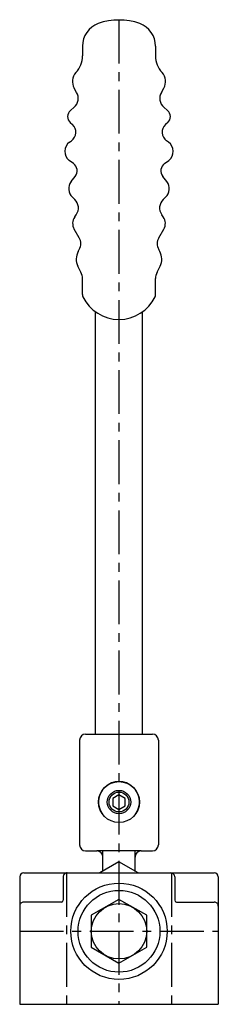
# Model space of a CAD drawing. Extents: x -659 to -591, y 173 to 511.
import ezdxf

# ---------------------------------------------------------------- set-up
doc = ezdxf.new("R2010")
doc.units = 0
doc.header["$LTSCALE"] = 12
doc.linetypes.add('CENTER', pattern=[2, 1.25, -0.25, 0.25, -0.25])
doc.layers.get('0').update_dxf_attribs({"linetype": 'CONTINUOUS'})
doc.layers.add('BRAUER-1', color=1, linetype='CENTER')

msp = doc.modelspace()

# ---------------------------------------------------------------- linework, layer by layer
for p, q in [((-637.054376, 501.438915), (-637.054376, 498.112672)), ((-612.054376, 501.438915), (-612.054376, 498.112672)), ((-639.048455, 485.65044), (-639.900257, 487.140586)), ((-610.060296, 485.65044), (-609.208494, 487.140586)), ((-641.201786, 479.409185), (-639.897794, 480.5555)), ((-607.906965, 479.409185), (-609.210958, 480.5555)), ((-641.24716, 475.336245), (-640.454593, 474.607579)), ((-607.861592, 475.336245), (-608.654159, 474.607579)), ((-641.491598, 468.615387), (-640.807455, 469.099143)), ((-607.617154, 468.615387), (-608.301296, 469.099143)), ((-640.131123, 461.280441), (-641.591442, 462.384881)), ((-608.977629, 461.280441), (-607.517309, 462.384881)), ((-640.926888, 455.12893), (-639.554593, 456.889141)), ((-608.181863, 455.12893), (-609.554159, 456.889141)), ((-640.516077, 449.740415), (-639.710692, 448.980398)), ((-608.592674, 449.740415), (-609.39806, 448.980398)), ((-639.723235, 442.990526), (-639.188304, 443.747181)), ((-609.385516, 442.990526), (-609.920448, 443.747181)), ((-638.184219, 435.889336), (-639.903702, 438.833325)), ((-610.924532, 435.889336), (-609.205049, 438.833325)), ((-638.529563, 431.184547), (-638.143819, 431.876624)), ((-610.579189, 431.184547), (-610.964933, 431.876624)), ((-637.592621, 424.045862), (-638.636722, 426.120983)), ((-611.516131, 424.045862), (-610.47203, 426.120983)), ((-637.054376, 416.418113), (-637.054376, 421.888245)), ((-612.054376, 416.418113), (-612.054376, 421.888245)), ((-632.554376, 265.927802), (-632.554376, 410.493695)), ((-616.554376, 265.927802), (-616.554376, 410.493695)), ((-638.054376, 263.865302), (-638.054376, 227.990302)), ((-635.991876, 265.927802), (-613.116876, 265.927802)), ((-611.054376, 263.865302), (-611.054376, 227.990302)), ((-624.554376, 245.177802), (-626.719439, 243.927802)), ((-626.719439, 243.927802), (-626.719439, 241.427802)), ((-622.389312, 243.927802), (-624.554376, 245.177802)), ((-622.389312, 241.427802), (-622.389312, 243.927802)), ((-626.719439, 241.427802), (-624.554376, 240.177802)), ((-624.554376, 240.177802), (-622.389312, 241.427802)), ((-635.991876, 225.927802), (-632.114909, 225.927802)), ((-616.990076, 225.927802), (-632.114909, 225.927802)), ((-630.052576, 218.935823), (-630.052516, 225.927802)), ((-619.052576, 218.935823), (-619.053407, 225.927802)), ((-616.990076, 225.927802), (-613.116876, 225.927802)), ((-624.554376, 222.2435), (-631.154705, 218.432798)), ((-617.954047, 218.432798), (-624.554376, 222.2435)), ((-658.554372, 217.057802), (-658.554376, 173.432798)), ((-657.179372, 218.432798), (-591.929372, 218.432798)), ((-643.65356, 217.057801), (-643.65356, 209.032802)), ((-605.455184, 217.057795), (-605.455184, 209.032796)), ((-590.554372, 217.057796), (-590.554376, 173.432798)), ((-624.554376, 209.372798), (-634.028694, 203.902798)), ((-615.080058, 203.902798), (-624.554376, 209.372798)), ((-644.25356, 208.432802), (-657.179373, 208.432798)), ((-604.855185, 208.432796), (-591.929371, 208.432792)), ((-634.028694, 203.902798), (-634.028694, 192.962799)), ((-615.080058, 192.962798), (-615.080058, 203.902798)), ((-634.028694, 192.962799), (-624.554376, 187.492798)), ((-624.554376, 187.492798), (-615.080058, 192.962798)), ((-658.554376, 173.432798), (-590.554376, 173.432798))]:
    msp.add_line(p, q)
for centre, radius in [((-624.554376, 242.677802), 7), ((-624.554376, 242.677802), 4), ((-624.554376, 242.677802), 3.4), ((-624.554376, 198.432798), 16.5), ((-624.554376, 198.432798), 14), ((-624.554376, 198.432798), 9.474318)]:
    msp.add_circle(centre, radius)
for centre, radius, start, end in [((-628.721042, 501.438915), 8.333333, 110.924833, 180), ((-624.554376, 488.74727), 21.685528, 70.768633, 109.231367), ((-620.387709, 501.438915), 8.333333, 0, 69.075167), ((-645.387709, 498.112672), 8.333333, 317.052047, 0), ((-603.721042, 498.112672), 8.333333, 180, 222.947953), ((-635.997099, 489.371721), 4.495843, 137.05205, 209.753278), ((-613.111652, 489.371721), 4.495843, 330.246722, 42.94795), ((-642.594674, 483.62334), 4.084703, 311.318094, 29.862906), ((-606.514078, 483.62334), 4.084703, 150.137094, 228.681906), ((-639.393634, 477.352319), 2.738633, 131.318097, 227.405383), ((-609.715117, 477.352319), 2.738633, 312.594617, 48.681903), ((-642.855728, 471.995872), 3.54774, 305.264061, 47.405381), ((-606.253024, 471.995872), 3.54774, 132.594619, 234.735939), ((-639.262989, 465.463621), 3.860094, 125.264064, 232.899756), ((-609.845762, 465.463621), 3.860094, 307.100244, 54.735936), ((-642.006535, 458.800724), 3.109046, 322.059319, 52.899753), ((-607.102217, 458.800724), 3.109046, 127.100247, 217.940681), ((-637.760571, 452.660407), 4.014868, 142.059322, 226.660075), ((-611.34818, 452.660407), 4.014868, 313.339925, 37.940678), ((-642.463851, 446.062892), 4.01145, 324.740872, 46.660072), ((-606.6449, 446.062892), 4.01145, 133.339928, 215.259128), ((-636.584825, 440.771768), 3.843502, 144.740875, 210.287744), ((-612.523927, 440.771768), 3.843502, 329.712256, 35.259125), ((-641.679981, 433.847581), 4.048348, 330.865939, 30.287742), ((-607.42877, 433.847581), 4.048348, 149.712258, 209.134061), ((-633.805815, 428.551663), 5.407945, 150.865942, 206.709347), ((-615.302937, 428.551663), 5.407945, 333.290653, 29.134058), ((-642.109741, 421.773064), 5.056677, 1.305192, 26.709344), ((-606.999011, 421.773064), 5.056677, 153.290656, 178.694808), ((-635.387709, 416.418113), 1.666667, 180, 205.426725), ((-624.554376, 421.568352), 13.661918, 205.426725, 334.573275), ((-613.721042, 416.418113), 1.666667, 334.573275, 0), ((-635.991876, 263.865302), 2.0625, 90, 180), ((-613.116876, 263.865302), 2.0625, 0, 90), ((-624.554376, 242.677802), 7, 321.780078, 218.239222), ((-635.991876, 227.990302), 2.0625, 180, 270), ((-632.114909, 223.865302), 2.0625, 0, 90), ((-616.990076, 223.865302), 2.0625, 90, 179.995383), ((-613.116876, 227.990302), 2.0625, 270, 0), ((-657.179372, 217.057802), 1.375, 89.999997, 179.999994), ((-642.27856, 217.057801), 1.375, 89.999997, 179.999997), ((-606.830184, 217.057795), 1.375, 0, 89.999997), ((-591.929372, 217.057796), 1.375002, 359.999997, 89.999997), ((-644.25356, 209.032802), 0.6, 270.000019, 0), ((-604.855184, 209.032796), 0.6, 179.999997, 269.999983), ((-657.179373, 207.057798), 1.375, 89.999992, 180), ((-591.929371, 207.057792), 1.375, 0, 90.000003)]:
    msp.add_arc(centre, radius, start, end)
at = {"layer": 'BRAUER-1'}
for p, q in [((-624.554376, 510.541668), (-624.554376, 173.432798)), ((-642.554376, 218.432798), (-642.554376, 173.432798)), ((-606.554376, 218.432798), (-606.554376, 173.432798)), ((-658.554376, 198.432798), (-590.554376, 198.432798))]:
    msp.add_line(p, q, dxfattribs=at)

doc.saveas('drawing.dxf')
